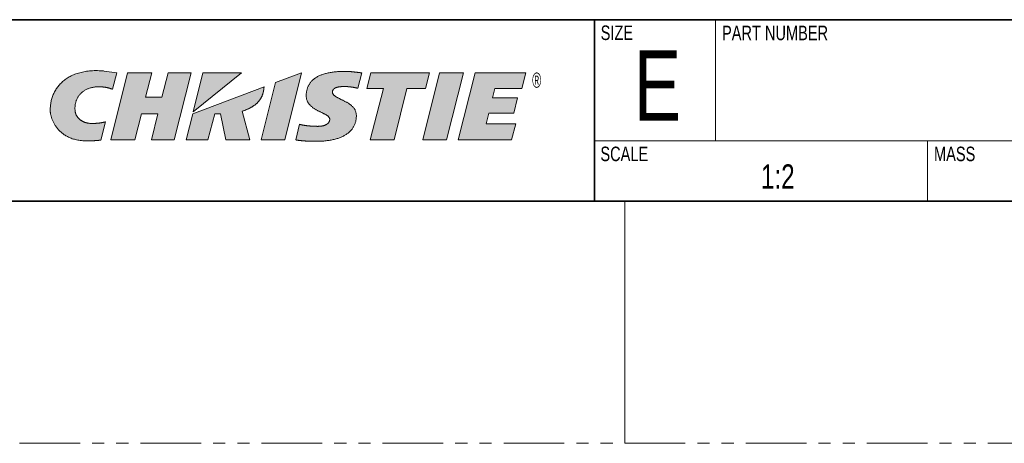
# Model space of a CAD drawing. Header units: millimetres. Extents: x 0 to 1118, y 0 to 864.
# Tile 61 of 96: x 914 to 1018, y 0 to 44. Entities that reach past the tile are written whole.
import ezdxf

# ---------------------------------------------------------------- set-up
doc = ezdxf.new("R2010")
doc.units = ezdxf.units.MM
doc.linetypes.add('PHANTOM', pattern=[12.7, 6.35, -1.27, 1.27, -1.27, 1.27, -1.27])
doc.styles.add('SLDTEXTSTYLE0', font='TXT', dxfattribs={"width": 0.605})
doc.styles.add('SLDTEXTSTYLE2', font='TXT', dxfattribs={"width": 0.75})

# ---------------------------------------------------------------- blocks, each defined once
blk = doc.blocks.new('Christie-Logo_10')
at = {"linetype": 'Continuous'}
h = blk.add_hatch(color=7, dxfattribs=at)
edge = h.paths.add_edge_path(flags=0)
edge.add_spline(control_points=[(82.41, 138.59), (82.41, 138.64), (82.39, 138.74), (82.37, 138.88), (82.37, 139.03), (82.37, 139.17), (82.38, 139.31), (82.39, 139.46), (82.42, 139.6), (82.45, 139.74), (82.5, 139.88), (82.55, 140.02), (82.61, 140.15), (82.67, 140.29), (82.75, 140.41), (82.83, 140.54), (82.93, 140.65), (83.03, 140.77), (83.14, 140.87), (83.26, 140.98), (83.39, 141.07), (83.53, 141.16), (83.67, 141.24), (83.83, 141.31), (83.99, 141.38), (84.17, 141.43), (84.35, 141.48), (84.54, 141.52), (84.74, 141.55), (84.95, 141.56), (85.17, 141.57), (85.4, 141.56), (85.55, 141.55), (85.63, 141.55)], knot_values=[0, 0, 0, 0, 0.028084, 0.056174, 0.084271, 0.112379, 0.140499, 0.168636, 0.196798, 0.224995, 0.253243, 0.281562, 0.309976, 0.338519, 0.36723, 0.396153, 0.425344, 0.454865, 0.484784, 0.515181, 0.546141, 0.577755, 0.610123, 0.643349, 0.677544, 0.712819, 0.749293, 0.787082, 0.826309, 0.867093, 0.909556, 0.953818, 1, 1, 1, 1], weights=[1, 1, 1, 1, 1, 1, 1, 1, 1, 1, 1, 1, 1, 1, 1, 1, 1, 1, 1, 1, 1, 1, 1, 1, 1, 1, 1, 1, 1, 1, 1, 1, 1, 1], degree=3, periodic=0)
edge.add_spline(control_points=[(85.63, 141.55), (85.65, 141.54), (85.68, 141.54), (85.73, 141.53), (85.78, 141.53), (85.82, 141.52), (85.87, 141.51), (85.92, 141.51), (85.97, 141.5), (86.01, 141.49), (86.06, 141.48), (86.1, 141.47), (86.15, 141.46), (86.19, 141.45), (86.23, 141.44), (86.27, 141.43), (86.31, 141.42), (86.35, 141.41), (86.39, 141.4), (86.42, 141.39), (86.46, 141.38), (86.49, 141.37), (86.53, 141.35), (86.56, 141.34), (86.58, 141.33), (86.61, 141.33), (86.64, 141.32), (86.66, 141.31), (86.68, 141.3), (86.7, 141.29), (86.72, 141.28), (86.73, 141.28), (86.74, 141.27), (86.74, 141.27)], knot_values=[0, 0, 0, 0, 0.042348, 0.08466, 0.126877, 0.168935, 0.210773, 0.252326, 0.293529, 0.334317, 0.374623, 0.414381, 0.453524, 0.491982, 0.529688, 0.566573, 0.602568, 0.637603, 0.671607, 0.704512, 0.736246, 0.766738, 0.795919, 0.823716, 0.85006, 0.874878, 0.898101, 0.919656, 0.939475, 0.957486, 0.973622, 0.987815, 1, 1, 1, 1], weights=[1, 1, 1, 1, 1, 1, 1, 1, 1, 1, 1, 1, 1, 1, 1, 1, 1, 1, 1, 1, 1, 1, 1, 1, 1, 1, 1, 1, 1, 1, 1, 1, 1, 1], degree=3, periodic=0)
edge.add_line((86.74, 141.27), (87.25, 143.19))
edge.add_line((87.25, 143.19), (85.79, 143.4))
edge.add_spline(control_points=[(85.79, 143.4), (85.65, 143.41), (85.38, 143.43), (84.99, 143.45), (84.61, 143.45), (84.25, 143.43), (83.89, 143.4), (83.56, 143.35), (83.23, 143.29), (82.92, 143.21), (82.63, 143.13), (82.34, 143.02), (82.07, 142.91), (81.82, 142.78), (81.58, 142.65), (81.35, 142.5), (81.13, 142.34), (80.93, 142.17), (80.74, 142), (80.57, 141.81), (80.4, 141.62), (80.26, 141.42), (80.12, 141.21), (80, 140.99), (79.89, 140.77), (79.79, 140.55), (79.71, 140.31), (79.64, 140.08), (79.58, 139.84), (79.54, 139.59), (79.51, 139.35), (79.49, 139.1), (79.48, 138.93), (79.48, 138.84)], knot_values=[0, 0, 0, 0, 0.045913, 0.090143, 0.132769, 0.173874, 0.21354, 0.251853, 0.288898, 0.32476, 0.359526, 0.393282, 0.426114, 0.458108, 0.489347, 0.519914, 0.549889, 0.579349, 0.608369, 0.63702, 0.665367, 0.693473, 0.721396, 0.749189, 0.776901, 0.804575, 0.83225, 0.859962, 0.88774, 0.915611, 0.943598, 0.971722, 1, 1, 1, 1], weights=[1, 1, 1, 1, 1, 1, 1, 1, 1, 1, 1, 1, 1, 1, 1, 1, 1, 1, 1, 1, 1, 1, 1, 1, 1, 1, 1, 1, 1, 1, 1, 1, 1, 1], degree=3, periodic=0)
edge.add_spline(control_points=[(79.48, 138.84), (79.48, 138.81), (79.48, 138.74), (79.49, 138.62), (79.51, 138.5), (79.53, 138.37), (79.56, 138.24), (79.6, 138.1), (79.64, 137.95), (79.69, 137.81), (79.75, 137.66), (79.82, 137.5), (79.9, 137.35), (79.98, 137.19), (80.08, 137.04), (80.18, 136.89), (80.3, 136.73), (80.42, 136.59), (80.56, 136.44), (80.71, 136.3), (80.86, 136.17), (81.03, 136.04), (81.21, 135.92), (81.41, 135.8), (81.61, 135.7), (81.83, 135.6), (82.06, 135.51), (82.31, 135.44), (82.56, 135.38), (82.84, 135.32), (83.12, 135.29), (83.42, 135.26), (83.63, 135.26), (83.73, 135.26)], knot_values=[0, 0, 0, 0, 0.017058, 0.035556, 0.055409, 0.076534, 0.098846, 0.122267, 0.146719, 0.172131, 0.198439, 0.225583, 0.253513, 0.282187, 0.311571, 0.341644, 0.372394, 0.403825, 0.435949, 0.468796, 0.502409, 0.536845, 0.572177, 0.608491, 0.645887, 0.684481, 0.724399, 0.765778, 0.808765, 0.853516, 0.900194, 0.948964, 1, 1, 1, 1], weights=[1, 1, 1, 1, 1, 1, 1, 1, 1, 1, 1, 1, 1, 1, 1, 1, 1, 1, 1, 1, 1, 1, 1, 1, 1, 1, 1, 1, 1, 1, 1, 1, 1, 1], degree=3, periodic=0)
edge.add_spline(control_points=[(83.73, 135.26), (83.76, 135.26), (83.82, 135.26), (83.9, 135.26), (83.98, 135.26), (84.06, 135.26), (84.13, 135.26), (84.2, 135.27), (84.28, 135.27), (84.34, 135.27), (84.41, 135.27), (84.48, 135.28), (84.54, 135.28), (84.6, 135.28), (84.66, 135.28), (84.72, 135.29), (84.77, 135.29), (84.83, 135.29), (84.88, 135.3), (84.93, 135.3), (84.98, 135.31), (85.02, 135.31), (85.06, 135.31), (85.11, 135.32), (85.15, 135.32), (85.18, 135.33), (85.22, 135.33), (85.25, 135.33), (85.28, 135.34), (85.31, 135.34), (85.34, 135.34), (85.37, 135.35), (85.38, 135.35), (85.39, 135.35)], knot_values=[0, 0, 0, 0, 0.050291, 0.09936, 0.147212, 0.193847, 0.239269, 0.283478, 0.326479, 0.368271, 0.408858, 0.448242, 0.486424, 0.523405, 0.559189, 0.593776, 0.627168, 0.659367, 0.690373, 0.72019, 0.748817, 0.776256, 0.802509, 0.827576, 0.851459, 0.874159, 0.895676, 0.916013, 0.935168, 0.953144, 0.969941, 0.985559, 1, 1, 1, 1], weights=[1, 1, 1, 1, 1, 1, 1, 1, 1, 1, 1, 1, 1, 1, 1, 1, 1, 1, 1, 1, 1, 1, 1, 1, 1, 1, 1, 1, 1, 1, 1, 1, 1, 1], degree=3, periodic=0)
edge.add_line((85.39, 135.35), (85.92, 137.48))
edge.add_spline(control_points=[(85.92, 137.48), (85.91, 137.47), (85.87, 137.46), (85.82, 137.45), (85.77, 137.44), (85.72, 137.43), (85.67, 137.42), (85.62, 137.4), (85.57, 137.39), (85.52, 137.39), (85.48, 137.38), (85.43, 137.37), (85.38, 137.36), (85.33, 137.35), (85.28, 137.35), (85.23, 137.34), (85.18, 137.34), (85.13, 137.33), (85.08, 137.33), (85.03, 137.32), (84.98, 137.32), (84.93, 137.31), (84.88, 137.31), (84.82, 137.31), (84.77, 137.3), (84.71, 137.3), (84.66, 137.3), (84.6, 137.3), (84.54, 137.3), (84.48, 137.3), (84.42, 137.3), (84.36, 137.3), (84.32, 137.3), (84.3, 137.3)], knot_values=[0, 0, 0, 0, 0.032415, 0.064382, 0.09595, 0.127164, 0.158069, 0.18871, 0.219131, 0.249379, 0.279498, 0.309533, 0.339531, 0.369535, 0.399591, 0.429745, 0.46004, 0.490523, 0.521236, 0.552226, 0.583535, 0.615209, 0.64729, 0.679823, 0.71285, 0.746415, 0.78056, 0.815329, 0.850763, 0.886905, 0.923798, 0.961482, 1, 1, 1, 1], weights=[1, 1, 1, 1, 1, 1, 1, 1, 1, 1, 1, 1, 1, 1, 1, 1, 1, 1, 1, 1, 1, 1, 1, 1, 1, 1, 1, 1, 1, 1, 1, 1, 1, 1], degree=3, periodic=0)
edge.add_spline(control_points=[(84.3, 137.3), (84.26, 137.3), (84.19, 137.3), (84.09, 137.3), (83.99, 137.31), (83.89, 137.33), (83.8, 137.35), (83.71, 137.37), (83.62, 137.39), (83.54, 137.42), (83.45, 137.45), (83.37, 137.48), (83.3, 137.52), (83.22, 137.56), (83.15, 137.6), (83.08, 137.64), (83.02, 137.69), (82.96, 137.74), (82.9, 137.79), (82.84, 137.84), (82.79, 137.89), (82.74, 137.95), (82.7, 138), (82.65, 138.06), (82.61, 138.12), (82.58, 138.17), (82.54, 138.23), (82.51, 138.29), (82.49, 138.35), (82.46, 138.41), (82.44, 138.47), (82.43, 138.53), (82.42, 138.57), (82.41, 138.59)], knot_values=[0, 0, 0, 0, 0.042481, 0.083926, 0.124393, 0.163933, 0.202599, 0.240439, 0.277498, 0.31382, 0.349443, 0.384404, 0.418736, 0.452469, 0.48563, 0.518243, 0.550329, 0.581905, 0.612986, 0.643585, 0.673712, 0.703375, 0.73258, 0.761332, 0.789633, 0.817485, 0.84489, 0.871848, 0.89836, 0.924428, 0.950055, 0.975243, 1, 1, 1, 1], weights=[1, 1, 1, 1, 1, 1, 1, 1, 1, 1, 1, 1, 1, 1, 1, 1, 1, 1, 1, 1, 1, 1, 1, 1, 1, 1, 1, 1, 1, 1, 1, 1, 1, 1], degree=3, periodic=0)
for points in [[(93.95, 135.38), (95.92, 143.19), (93.23, 143.19), (92.5, 140.34), (90.59, 140.34), (91.32, 143.19), (88.5, 143.19), (86.54, 135.38), (89.36, 135.38), (90.13, 138.43), (92.02, 138.43), (91.27, 135.38)], [(97.28, 143.19), (96.15, 138.65), (101.79, 143.19)], [(106.84, 135.38), (108.79, 143.18), (108.79, 143.19), (105.73, 142.05), (104.06, 135.38)], [(123.24, 141.35), (123.7, 143.19), (116.84, 143.19), (116.38, 141.35), (118.33, 141.35), (116.79, 135.38), (119.57, 135.38), (121.07, 141.35)], [(125.68, 135.38), (127.64, 143.19), (127.64, 143.19), (124.86, 143.19), (122.9, 135.38)], [(131.32, 141.36), (134.45, 141.36), (134.91, 143.19), (129, 143.19), (127.04, 135.38), (133.27, 135.38), (133.74, 137.24), (130.28, 137.24), (130.6, 138.5), (133.51, 138.5), (133.95, 140.26), (131.05, 140.26)]]:
    blk.add_hatch(color=7, dxfattribs=at).paths.add_polyline_path(points, flags=0)
h = blk.add_hatch(color=7, dxfattribs=at)
edge = h.paths.add_edge_path(flags=0)
edge.add_spline(control_points=[(110.52, 135.21), (110.49, 135.21), (110.44, 135.21), (110.36, 135.21), (110.28, 135.21), (110.19, 135.21), (110.11, 135.22), (110.03, 135.22), (109.94, 135.22), (109.86, 135.22), (109.77, 135.22), (109.69, 135.22), (109.6, 135.23), (109.52, 135.23), (109.43, 135.23), (109.35, 135.24), (109.27, 135.24), (109.18, 135.25), (109.1, 135.25), (109.02, 135.26), (108.94, 135.26), (108.86, 135.27), (108.78, 135.28), (108.7, 135.29), (108.63, 135.29), (108.55, 135.3), (108.48, 135.31), (108.41, 135.32), (108.34, 135.33), (108.28, 135.34), (108.22, 135.35), (108.16, 135.37), (108.12, 135.37), (108.1, 135.38)], knot_values=[0, 0, 0, 0, 0.032354, 0.065235, 0.098588, 0.132356, 0.166485, 0.200917, 0.235598, 0.270472, 0.305484, 0.340578, 0.375699, 0.410791, 0.445799, 0.480669, 0.515345, 0.549773, 0.583899, 0.617666, 0.651023, 0.683914, 0.716286, 0.748085, 0.77926, 0.809757, 0.839524, 0.86851, 0.896665, 0.923939, 0.950284, 0.975653, 1, 1, 1, 1], weights=[1, 1, 1, 1, 1, 1, 1, 1, 1, 1, 1, 1, 1, 1, 1, 1, 1, 1, 1, 1, 1, 1, 1, 1, 1, 1, 1, 1, 1, 1, 1, 1, 1, 1], degree=3, periodic=0)
edge.add_line((108.1, 135.38), (108.55, 137.19))
edge.add_spline(control_points=[(108.55, 137.19), (108.57, 137.18), (108.61, 137.17), (108.67, 137.16), (108.73, 137.14), (108.79, 137.13), (108.85, 137.12), (108.92, 137.1), (108.99, 137.09), (109.06, 137.08), (109.13, 137.07), (109.2, 137.06), (109.27, 137.05), (109.34, 137.04), (109.41, 137.03), (109.49, 137.02), (109.56, 137.01), (109.64, 137.01), (109.71, 137), (109.78, 136.99), (109.86, 136.99), (109.93, 136.98), (110, 136.98), (110.08, 136.97), (110.15, 136.97), (110.22, 136.97), (110.29, 136.96), (110.35, 136.96), (110.42, 136.96), (110.49, 136.96), (110.55, 136.96), (110.61, 136.95), (110.65, 136.95), (110.67, 136.95)], knot_values=[0, 0, 0, 0, 0.027406, 0.055734, 0.084924, 0.114917, 0.145655, 0.177079, 0.209127, 0.241739, 0.274852, 0.308403, 0.342329, 0.376567, 0.411053, 0.445721, 0.480509, 0.51535, 0.550181, 0.584936, 0.619549, 0.653955, 0.68809, 0.721886, 0.755279, 0.788203, 0.820592, 0.852379, 0.8835, 0.913889, 0.943479, 0.972204, 1, 1, 1, 1], weights=[1, 1, 1, 1, 1, 1, 1, 1, 1, 1, 1, 1, 1, 1, 1, 1, 1, 1, 1, 1, 1, 1, 1, 1, 1, 1, 1, 1, 1, 1, 1, 1, 1, 1], degree=3, periodic=0)
edge.add_spline(control_points=[(110.67, 136.95), (110.7, 136.95), (110.76, 136.96), (110.85, 136.96), (110.93, 136.96), (111.01, 136.97), (111.09, 136.98), (111.16, 136.99), (111.23, 137.01), (111.3, 137.02), (111.37, 137.04), (111.43, 137.06), (111.49, 137.08), (111.54, 137.1), (111.6, 137.13), (111.65, 137.15), (111.7, 137.18), (111.74, 137.21), (111.78, 137.24), (111.82, 137.27), (111.86, 137.3), (111.89, 137.34), (111.92, 137.37), (111.95, 137.41), (111.97, 137.45), (111.99, 137.48), (112.01, 137.52), (112.03, 137.56), (112.04, 137.6), (112.05, 137.65), (112.06, 137.69), (112.06, 137.73), (112.06, 137.76), (112.06, 137.78)], knot_values=[0, 0, 0, 0, 0.049986, 0.09829, 0.144951, 0.190007, 0.233499, 0.275471, 0.315965, 0.355027, 0.392705, 0.429047, 0.464106, 0.497936, 0.530593, 0.562137, 0.592631, 0.62214, 0.650734, 0.678486, 0.705471, 0.731768, 0.757459, 0.782628, 0.807362, 0.831748, 0.855874, 0.87983, 0.903701, 0.927573, 0.951528, 0.975645, 1, 1, 1, 1], weights=[1, 1, 1, 1, 1, 1, 1, 1, 1, 1, 1, 1, 1, 1, 1, 1, 1, 1, 1, 1, 1, 1, 1, 1, 1, 1, 1, 1, 1, 1, 1, 1, 1, 1], degree=3, periodic=0)
edge.add_spline(control_points=[(112.06, 137.78), (112.06, 137.8), (112.06, 137.85), (112.03, 137.93), (111.99, 138), (111.94, 138.07), (111.87, 138.13), (111.79, 138.2), (111.7, 138.26), (111.61, 138.32), (111.5, 138.37), (111.39, 138.43), (111.27, 138.49), (111.15, 138.55), (111.02, 138.61), (110.89, 138.67), (110.76, 138.74), (110.63, 138.81), (110.49, 138.88), (110.36, 138.95), (110.24, 139.03), (110.11, 139.12), (110, 139.21), (109.88, 139.31), (109.78, 139.41), (109.68, 139.52), (109.59, 139.64), (109.51, 139.76), (109.45, 139.9), (109.39, 140.05), (109.35, 140.2), (109.33, 140.37), (109.33, 140.48), (109.33, 140.54)], knot_values=[0, 0, 0, 0, 0.019209, 0.038196, 0.057776, 0.078541, 0.100854, 0.124897, 0.150722, 0.178288, 0.207499, 0.238218, 0.270283, 0.30352, 0.337743, 0.372768, 0.40841, 0.444493, 0.480851, 0.517334, 0.55381, 0.590176, 0.626361, 0.662332, 0.698105, 0.733753, 0.769413, 0.80529, 0.841665, 0.878888, 0.91737, 0.957575, 1, 1, 1, 1], weights=[1, 1, 1, 1, 1, 1, 1, 1, 1, 1, 1, 1, 1, 1, 1, 1, 1, 1, 1, 1, 1, 1, 1, 1, 1, 1, 1, 1, 1, 1, 1, 1, 1, 1], degree=3, periodic=0)
edge.add_spline(control_points=[(109.33, 140.54), (109.33, 140.59), (109.33, 140.71), (109.34, 140.87), (109.36, 141.03), (109.4, 141.19), (109.44, 141.34), (109.49, 141.48), (109.54, 141.62), (109.61, 141.76), (109.69, 141.89), (109.78, 142.02), (109.87, 142.14), (109.98, 142.25), (110.09, 142.36), (110.22, 142.47), (110.35, 142.57), (110.49, 142.66), (110.65, 142.75), (110.81, 142.83), (110.98, 142.91), (111.16, 142.98), (111.36, 143.05), (111.56, 143.11), (111.77, 143.16), (111.99, 143.21), (112.22, 143.25), (112.46, 143.28), (112.71, 143.31), (112.97, 143.34), (113.24, 143.35), (113.53, 143.36), (113.72, 143.36), (113.81, 143.36)], knot_values=[0, 0, 0, 0, 0.028319, 0.05596, 0.082999, 0.109522, 0.135619, 0.161391, 0.186941, 0.212379, 0.237819, 0.263376, 0.289169, 0.315311, 0.341918, 0.369099, 0.39696, 0.425601, 0.455118, 0.485598, 0.517124, 0.549773, 0.583616, 0.618718, 0.655141, 0.692939, 0.732166, 0.772869, 0.815094, 0.858881, 0.904271, 0.951299, 1, 1, 1, 1], weights=[1, 1, 1, 1, 1, 1, 1, 1, 1, 1, 1, 1, 1, 1, 1, 1, 1, 1, 1, 1, 1, 1, 1, 1, 1, 1, 1, 1, 1, 1, 1, 1, 1, 1], degree=3, periodic=0)
edge.add_spline(control_points=[(113.81, 143.36), (113.84, 143.36), (113.88, 143.36), (113.95, 143.36), (114.01, 143.36), (114.08, 143.36), (114.15, 143.36), (114.22, 143.35), (114.28, 143.35), (114.35, 143.35), (114.42, 143.34), (114.49, 143.34), (114.55, 143.33), (114.62, 143.32), (114.68, 143.32), (114.75, 143.31), (114.82, 143.31), (114.88, 143.3), (114.95, 143.29), (115.01, 143.28), (115.07, 143.28), (115.14, 143.27), (115.2, 143.26), (115.26, 143.25), (115.33, 143.25), (115.39, 143.24), (115.45, 143.23), (115.51, 143.22), (115.57, 143.22), (115.63, 143.21), (115.69, 143.2), (115.75, 143.19), (115.78, 143.19), (115.8, 143.19)], knot_values=[0, 0, 0, 0, 0.033688, 0.067401, 0.101127, 0.134857, 0.168578, 0.20228, 0.23595, 0.269577, 0.303147, 0.336649, 0.370069, 0.403395, 0.436612, 0.469708, 0.502668, 0.535479, 0.568128, 0.600599, 0.632878, 0.664952, 0.696805, 0.728424, 0.759793, 0.790898, 0.821724, 0.852256, 0.882481, 0.912382, 0.941945, 0.971156, 1, 1, 1, 1], weights=[1, 1, 1, 1, 1, 1, 1, 1, 1, 1, 1, 1, 1, 1, 1, 1, 1, 1, 1, 1, 1, 1, 1, 1, 1, 1, 1, 1, 1, 1, 1, 1, 1, 1], degree=3, periodic=0)
edge.add_line((115.8, 143.19), (115.35, 141.39))
edge.add_spline(control_points=[(115.35, 141.39), (115.34, 141.39), (115.31, 141.4), (115.26, 141.41), (115.22, 141.42), (115.17, 141.43), (115.12, 141.44), (115.07, 141.45), (115.02, 141.46), (114.97, 141.47), (114.92, 141.48), (114.87, 141.49), (114.82, 141.5), (114.77, 141.51), (114.72, 141.52), (114.66, 141.52), (114.61, 141.53), (114.56, 141.54), (114.5, 141.55), (114.45, 141.55), (114.4, 141.56), (114.34, 141.56), (114.29, 141.57), (114.24, 141.58), (114.19, 141.58), (114.14, 141.58), (114.09, 141.59), (114.03, 141.59), (113.98, 141.59), (113.94, 141.59), (113.89, 141.6), (113.84, 141.6), (113.81, 141.6), (113.79, 141.6)], knot_values=[0, 0, 0, 0, 0.028728, 0.0581, 0.088073, 0.118605, 0.149654, 0.181179, 0.213136, 0.245484, 0.27818, 0.311182, 0.344447, 0.377932, 0.411596, 0.445396, 0.47929, 0.513234, 0.547187, 0.581106, 0.61495, 0.648676, 0.682242, 0.715606, 0.748727, 0.781563, 0.814073, 0.846216, 0.87795, 0.909236, 0.940032, 0.9703, 1, 1, 1, 1], weights=[1, 1, 1, 1, 1, 1, 1, 1, 1, 1, 1, 1, 1, 1, 1, 1, 1, 1, 1, 1, 1, 1, 1, 1, 1, 1, 1, 1, 1, 1, 1, 1, 1, 1], degree=3, periodic=0)
edge.add_spline(control_points=[(113.79, 141.6), (113.76, 141.6), (113.69, 141.6), (113.59, 141.59), (113.5, 141.59), (113.41, 141.58), (113.33, 141.58), (113.25, 141.57), (113.17, 141.56), (113.1, 141.55), (113.03, 141.53), (112.97, 141.52), (112.91, 141.5), (112.85, 141.49), (112.8, 141.47), (112.75, 141.45), (112.7, 141.43), (112.66, 141.41), (112.62, 141.38), (112.59, 141.36), (112.56, 141.33), (112.53, 141.31), (112.5, 141.28), (112.48, 141.25), (112.46, 141.22), (112.44, 141.19), (112.42, 141.16), (112.41, 141.13), (112.4, 141.09), (112.39, 141.06), (112.39, 141.03), (112.39, 140.99), (112.39, 140.97), (112.38, 140.96)], knot_values=[0, 0, 0, 0, 0.059859, 0.117012, 0.171528, 0.223477, 0.272932, 0.319967, 0.364659, 0.407086, 0.447332, 0.485482, 0.521623, 0.55585, 0.588259, 0.618954, 0.648043, 0.675639, 0.701863, 0.726841, 0.750706, 0.773595, 0.795649, 0.817012, 0.837829, 0.858241, 0.878384, 0.898387, 0.918368, 0.938434, 0.958677, 0.979177, 1, 1, 1, 1], weights=[1, 1, 1, 1, 1, 1, 1, 1, 1, 1, 1, 1, 1, 1, 1, 1, 1, 1, 1, 1, 1, 1, 1, 1, 1, 1, 1, 1, 1, 1, 1, 1, 1, 1], degree=3, periodic=0)
edge.add_spline(control_points=[(112.38, 140.96), (112.39, 140.93), (112.39, 140.87), (112.42, 140.79), (112.46, 140.71), (112.51, 140.63), (112.58, 140.56), (112.66, 140.5), (112.75, 140.43), (112.85, 140.37), (112.95, 140.31), (113.07, 140.25), (113.19, 140.19), (113.31, 140.12), (113.44, 140.06), (113.58, 140), (113.71, 139.93), (113.84, 139.87), (113.98, 139.79), (114.11, 139.72), (114.24, 139.64), (114.37, 139.56), (114.49, 139.47), (114.6, 139.37), (114.71, 139.27), (114.81, 139.16), (114.9, 139.05), (114.98, 138.93), (115.04, 138.79), (115.1, 138.65), (115.14, 138.5), (115.16, 138.34), (115.17, 138.23), (115.17, 138.17)], knot_values=[0, 0, 0, 0, 0.020901, 0.041381, 0.062233, 0.084055, 0.107241, 0.132004, 0.158427, 0.186495, 0.21613, 0.247209, 0.27958, 0.313072, 0.347506, 0.382695, 0.418455, 0.454605, 0.490975, 0.527408, 0.563766, 0.599935, 0.635833, 0.671418, 0.706693, 0.741721, 0.77663, 0.811619, 0.846968, 0.883032, 0.920233, 0.95905, 1, 1, 1, 1], weights=[1, 1, 1, 1, 1, 1, 1, 1, 1, 1, 1, 1, 1, 1, 1, 1, 1, 1, 1, 1, 1, 1, 1, 1, 1, 1, 1, 1, 1, 1, 1, 1, 1, 1], degree=3, periodic=0)
edge.add_spline(control_points=[(115.17, 138.17), (115.17, 138.11), (115.16, 138), (115.15, 137.83), (115.12, 137.67), (115.09, 137.51), (115.05, 137.35), (114.99, 137.2), (114.93, 137.05), (114.85, 136.91), (114.77, 136.77), (114.68, 136.64), (114.57, 136.51), (114.46, 136.39), (114.34, 136.28), (114.21, 136.17), (114.06, 136.06), (113.91, 135.96), (113.75, 135.87), (113.58, 135.78), (113.4, 135.7), (113.21, 135.62), (113.01, 135.55), (112.81, 135.49), (112.59, 135.43), (112.36, 135.38), (112.13, 135.34), (111.88, 135.3), (111.63, 135.27), (111.36, 135.24), (111.09, 135.23), (110.8, 135.21), (110.61, 135.21), (110.52, 135.21)], knot_values=[0, 0, 0, 0, 0.028, 0.055411, 0.082315, 0.108802, 0.134965, 0.160902, 0.186714, 0.212505, 0.238378, 0.264438, 0.290788, 0.317528, 0.344754, 0.372561, 0.401034, 0.430258, 0.460309, 0.49126, 0.523177, 0.556123, 0.590154, 0.625324, 0.66168, 0.699268, 0.738129, 0.778302, 0.819822, 0.862722, 0.907033, 0.952783, 1, 1, 1, 1], weights=[1, 1, 1, 1, 1, 1, 1, 1, 1, 1, 1, 1, 1, 1, 1, 1, 1, 1, 1, 1, 1, 1, 1, 1, 1, 1, 1, 1, 1, 1, 1, 1, 1, 1], degree=3, periodic=0)
h = blk.add_hatch(color=7, dxfattribs=at)
edge = h.paths.add_edge_path(flags=0)
edge.add_line((97.85, 135.38), (98.68, 138.42))
edge.add_line((98.68, 138.42), (99.33, 138.42))
edge.add_line((99.33, 138.42), (99.94, 135.38))
edge.add_line((99.94, 135.38), (102.76, 135.38))
edge.add_line((102.76, 135.38), (101.84, 138.71))
edge.add_spline(control_points=[(101.84, 138.71), (101.88, 138.73), (101.96, 138.75), (102.07, 138.79), (102.19, 138.83), (102.3, 138.88), (102.41, 138.92), (102.52, 138.97), (102.62, 139.02), (102.72, 139.07), (102.82, 139.12), (102.92, 139.18), (103.01, 139.23), (103.11, 139.29), (103.19, 139.35), (103.28, 139.41), (103.36, 139.47), (103.44, 139.54), (103.52, 139.6), (103.59, 139.67), (103.66, 139.74), (103.73, 139.81), (103.79, 139.89), (103.85, 139.96), (103.91, 140.04), (103.97, 140.12), (104.02, 140.2), (104.06, 140.28), (104.11, 140.36), (104.15, 140.45), (104.19, 140.53), (104.22, 140.62), (104.24, 140.68), (104.25, 140.71)], knot_values=[0, 0, 0, 0, 0.038456, 0.076397, 0.113823, 0.150738, 0.187146, 0.223052, 0.258461, 0.293382, 0.327822, 0.361792, 0.3953, 0.428361, 0.460987, 0.493195, 0.525, 0.556421, 0.587479, 0.618195, 0.648595, 0.678703, 0.708548, 0.738159, 0.767568, 0.79681, 0.825919, 0.854933, 0.883892, 0.912835, 0.941805, 0.970845, 1, 1, 1, 1], weights=[1, 1, 1, 1, 1, 1, 1, 1, 1, 1, 1, 1, 1, 1, 1, 1, 1, 1, 1, 1, 1, 1, 1, 1, 1, 1, 1, 1, 1, 1, 1, 1, 1, 1], degree=3, periodic=0)
edge.add_spline(control_points=[(104.25, 140.71), (104.25, 140.72), (104.26, 140.74), (104.27, 140.77), (104.28, 140.81), (104.29, 140.84), (104.3, 140.87), (104.3, 140.9), (104.31, 140.93), (104.32, 140.95), (104.32, 140.98), (104.33, 141.01), (104.34, 141.04), (104.34, 141.07), (104.35, 141.09), (104.35, 141.12), (104.36, 141.15), (104.36, 141.18), (104.37, 141.2), (104.37, 141.23), (104.38, 141.26), (104.38, 141.28), (104.38, 141.31), (104.39, 141.33), (104.39, 141.36), (104.39, 141.39), (104.4, 141.41), (104.4, 141.44), (104.4, 141.46), (104.4, 141.49), (104.41, 141.52), (104.41, 141.54), (104.41, 141.56), (104.41, 141.57)], knot_values=[0, 0, 0, 0, 0.038456, 0.076214, 0.113304, 0.149756, 0.185598, 0.220862, 0.255575, 0.289769, 0.323472, 0.356714, 0.389526, 0.421936, 0.453973, 0.485669, 0.51705, 0.548148, 0.578991, 0.609608, 0.640027, 0.670279, 0.70039, 0.730391, 0.760308, 0.790171, 0.820007, 0.849843, 0.879708, 0.909629, 0.939634, 0.969748, 1, 1, 1, 1], weights=[1, 1, 1, 1, 1, 1, 1, 1, 1, 1, 1, 1, 1, 1, 1, 1, 1, 1, 1, 1, 1, 1, 1, 1, 1, 1, 1, 1, 1, 1, 1, 1, 1, 1], degree=3, periodic=0)
edge.add_line((104.41, 141.57), (96.09, 138.42))
edge.add_line((96.09, 138.42), (95.33, 135.38))
edge.add_line((95.33, 135.38), (97.85, 135.38))
at = {"color": 7, "linetype": 'Continuous', "lineweight": 18}
for p, q in [((87.25, 143.19), (85.79, 143.4)), ((88.5, 143.19), (86.54, 135.38)), ((86.74, 141.27), (87.25, 143.19)), ((91.32, 143.19), (88.5, 143.19)), ((90.59, 140.34), (91.32, 143.19)), ((93.23, 143.19), (92.5, 140.34)), ((95.92, 143.19), (93.23, 143.19)), ((93.95, 135.38), (95.92, 143.19)), ((96.15, 138.65), (101.79, 143.19)), ((97.28, 143.19), (96.15, 138.65)), ((101.79, 143.19), (97.28, 143.19)), ((108.79, 143.19), (105.73, 142.05)), ((106.84, 135.38), (108.79, 143.18)), ((108.79, 143.18), (108.79, 143.19)), ((115.8, 143.19), (115.35, 141.39)), ((116.84, 143.19), (116.38, 141.35)), ((123.7, 143.19), (116.84, 143.19)), ((124.86, 143.19), (122.9, 135.38)), ((123.24, 141.35), (123.7, 143.19)), ((127.64, 143.19), (124.86, 143.19)), ((125.68, 135.38), (127.64, 143.19)), ((129, 143.19), (127.04, 135.38)), ((127.64, 143.19), (127.64, 143.19)), ((134.91, 143.19), (129, 143.19)), ((134.45, 141.36), (134.91, 143.19)), ((104.41, 141.57), (96.09, 138.42)), ((105.73, 142.05), (104.06, 135.38)), ((116.38, 141.35), (118.33, 141.35)), ((118.33, 141.35), (116.79, 135.38)), ((119.57, 135.38), (121.07, 141.35)), ((121.07, 141.35), (123.24, 141.35)), ((131.05, 140.26), (131.32, 141.36)), ((131.32, 141.36), (134.45, 141.36)), ((92.5, 140.34), (90.59, 140.34)), ((133.95, 140.26), (131.05, 140.26)), ((133.51, 138.5), (133.95, 140.26)), ((89.36, 135.38), (90.13, 138.43)), ((90.13, 138.43), (92.02, 138.43)), ((92.02, 138.43), (91.27, 135.38)), ((96.09, 138.42), (95.33, 135.38)), ((97.85, 135.38), (98.68, 138.42)), ((98.68, 138.42), (99.33, 138.42)), ((99.33, 138.42), (99.94, 135.38)), ((102.76, 135.38), (101.84, 138.71)), ((130.28, 137.24), (130.6, 138.5)), ((130.6, 138.5), (133.51, 138.5)), ((85.39, 135.35), (85.92, 137.48)), ((108.1, 135.38), (108.55, 137.19)), ((133.74, 137.24), (130.28, 137.24)), ((133.27, 135.38), (133.74, 137.24)), ((86.54, 135.38), (89.36, 135.38)), ((91.27, 135.38), (93.95, 135.38)), ((95.33, 135.38), (97.85, 135.38)), ((99.94, 135.38), (102.76, 135.38)), ((104.06, 135.38), (106.84, 135.38)), ((116.79, 135.38), (119.57, 135.38)), ((122.9, 135.38), (125.68, 135.38)), ((127.04, 135.38), (133.27, 135.38))]:
    blk.add_line(p, q, dxfattribs=at)
at = {"color": 8, "linetype": 'Continuous', "lineweight": 0}
for points, knots in [([(85.79, 143.4), (85.65, 143.41), (85.38, 143.43), (84.99, 143.45), (84.61, 143.45), (84.25, 143.43), (83.89, 143.4), (83.56, 143.35), (83.23, 143.29), (82.92, 143.21), (82.63, 143.13), (82.34, 143.02), (82.07, 142.91), (81.82, 142.78), (81.58, 142.65), (81.35, 142.5), (81.13, 142.34), (80.93, 142.17), (80.74, 142), (80.57, 141.81), (80.4, 141.62), (80.26, 141.42), (80.12, 141.21), (80, 140.99), (79.89, 140.77), (79.79, 140.55), (79.71, 140.31), (79.64, 140.08), (79.58, 139.84), (79.54, 139.59), (79.51, 139.35), (79.49, 139.1), (79.48, 138.93), (79.48, 138.84)], [0, 0, 0, 0, 0.045913, 0.090143, 0.132769, 0.173874, 0.21354, 0.251853, 0.288898, 0.32476, 0.359526, 0.393282, 0.426114, 0.458108, 0.489347, 0.519914, 0.549889, 0.579349, 0.608369, 0.63702, 0.665367, 0.693473, 0.721396, 0.749189, 0.776901, 0.804575, 0.83225, 0.859962, 0.88774, 0.915611, 0.943598, 0.971722, 1, 1, 1, 1]), ([(109.33, 140.54), (109.33, 140.59), (109.33, 140.71), (109.34, 140.87), (109.36, 141.03), (109.4, 141.19), (109.44, 141.34), (109.49, 141.48), (109.54, 141.62), (109.61, 141.76), (109.69, 141.89), (109.78, 142.02), (109.87, 142.14), (109.98, 142.25), (110.09, 142.36), (110.22, 142.47), (110.35, 142.57), (110.49, 142.66), (110.65, 142.75), (110.81, 142.83), (110.98, 142.91), (111.16, 142.98), (111.36, 143.05), (111.56, 143.11), (111.77, 143.16), (111.99, 143.21), (112.22, 143.25), (112.46, 143.28), (112.71, 143.31), (112.97, 143.34), (113.24, 143.35), (113.53, 143.36), (113.72, 143.36), (113.81, 143.36)], [0, 0, 0, 0, 0.028319, 0.05596, 0.082999, 0.109522, 0.135619, 0.161391, 0.186941, 0.212379, 0.237819, 0.263376, 0.289169, 0.315311, 0.341918, 0.369099, 0.39696, 0.425601, 0.455118, 0.485598, 0.517124, 0.549773, 0.583616, 0.618718, 0.655141, 0.692939, 0.732166, 0.772869, 0.815094, 0.858881, 0.904271, 0.951299, 1, 1, 1, 1]), ([(113.81, 143.36), (113.84, 143.36), (113.88, 143.36), (113.95, 143.36), (114.01, 143.36), (114.08, 143.36), (114.15, 143.36), (114.22, 143.35), (114.28, 143.35), (114.35, 143.35), (114.42, 143.34), (114.49, 143.34), (114.55, 143.33), (114.62, 143.32), (114.68, 143.32), (114.75, 143.31), (114.82, 143.31), (114.88, 143.3), (114.95, 143.29), (115.01, 143.28), (115.07, 143.28), (115.14, 143.27), (115.2, 143.26), (115.26, 143.25), (115.33, 143.25), (115.39, 143.24), (115.45, 143.23), (115.51, 143.22), (115.57, 143.22), (115.63, 143.21), (115.69, 143.2), (115.75, 143.19), (115.78, 143.19), (115.8, 143.19)], [0, 0, 0, 0, 0.033688, 0.067401, 0.101127, 0.134857, 0.168578, 0.20228, 0.23595, 0.269577, 0.303147, 0.336649, 0.370069, 0.403395, 0.436612, 0.469708, 0.502668, 0.535479, 0.568128, 0.600599, 0.632878, 0.664952, 0.696805, 0.728424, 0.759793, 0.790898, 0.821724, 0.852256, 0.882481, 0.912382, 0.941945, 0.971156, 1, 1, 1, 1]), ([(82.41, 138.59), (82.41, 138.64), (82.39, 138.74), (82.37, 138.88), (82.37, 139.03), (82.37, 139.17), (82.38, 139.31), (82.39, 139.46), (82.42, 139.6), (82.45, 139.74), (82.5, 139.88), (82.55, 140.02), (82.61, 140.15), (82.67, 140.29), (82.75, 140.41), (82.83, 140.54), (82.93, 140.65), (83.03, 140.77), (83.14, 140.87), (83.26, 140.98), (83.39, 141.07), (83.53, 141.16), (83.67, 141.24), (83.83, 141.31), (83.99, 141.38), (84.17, 141.43), (84.35, 141.48), (84.54, 141.52), (84.74, 141.55), (84.95, 141.56), (85.17, 141.57), (85.4, 141.56), (85.55, 141.55), (85.63, 141.55)], [0, 0, 0, 0, 0.028084, 0.056174, 0.084271, 0.112379, 0.140499, 0.168636, 0.196798, 0.224995, 0.253243, 0.281562, 0.309976, 0.338519, 0.36723, 0.396153, 0.425344, 0.454865, 0.484784, 0.515181, 0.546141, 0.577755, 0.610123, 0.643349, 0.677544, 0.712819, 0.749293, 0.787082, 0.826309, 0.867093, 0.909556, 0.953818, 1, 1, 1, 1]), ([(85.63, 141.55), (85.65, 141.54), (85.68, 141.54), (85.73, 141.53), (85.78, 141.53), (85.82, 141.52), (85.87, 141.51), (85.92, 141.51), (85.97, 141.5), (86.01, 141.49), (86.06, 141.48), (86.1, 141.47), (86.15, 141.46), (86.19, 141.45), (86.23, 141.44), (86.27, 141.43), (86.31, 141.42), (86.35, 141.41), (86.39, 141.4), (86.42, 141.39), (86.46, 141.38), (86.49, 141.37), (86.53, 141.35), (86.56, 141.34), (86.58, 141.33), (86.61, 141.33), (86.64, 141.32), (86.66, 141.31), (86.68, 141.3), (86.7, 141.29), (86.72, 141.28), (86.73, 141.28), (86.74, 141.27), (86.74, 141.27)], [0, 0, 0, 0, 0.042348, 0.08466, 0.126877, 0.168935, 0.210773, 0.252326, 0.293529, 0.334317, 0.374623, 0.414381, 0.453524, 0.491982, 0.529688, 0.566573, 0.602568, 0.637603, 0.671607, 0.704512, 0.736246, 0.766738, 0.795919, 0.823716, 0.85006, 0.874878, 0.898101, 0.919656, 0.939475, 0.957486, 0.973622, 0.987815, 1, 1, 1, 1]), ([(104.25, 140.71), (104.25, 140.72), (104.26, 140.74), (104.27, 140.77), (104.28, 140.81), (104.29, 140.84), (104.3, 140.87), (104.3, 140.9), (104.31, 140.93), (104.32, 140.95), (104.32, 140.98), (104.33, 141.01), (104.34, 141.04), (104.34, 141.07), (104.35, 141.09), (104.35, 141.12), (104.36, 141.15), (104.36, 141.18), (104.37, 141.2), (104.37, 141.23), (104.38, 141.26), (104.38, 141.28), (104.38, 141.31), (104.39, 141.33), (104.39, 141.36), (104.39, 141.39), (104.4, 141.41), (104.4, 141.44), (104.4, 141.46), (104.4, 141.49), (104.41, 141.52), (104.41, 141.54), (104.41, 141.56), (104.41, 141.57)], [0, 0, 0, 0, 0.038456, 0.076214, 0.113304, 0.149756, 0.185598, 0.220862, 0.255575, 0.289769, 0.323472, 0.356714, 0.389526, 0.421936, 0.453973, 0.485669, 0.51705, 0.548148, 0.578991, 0.609608, 0.640027, 0.670279, 0.70039, 0.730391, 0.760308, 0.790171, 0.820007, 0.849843, 0.879708, 0.909629, 0.939634, 0.969748, 1, 1, 1, 1]), ([(113.79, 141.6), (113.76, 141.6), (113.69, 141.6), (113.59, 141.59), (113.5, 141.59), (113.41, 141.58), (113.33, 141.58), (113.25, 141.57), (113.17, 141.56), (113.1, 141.55), (113.03, 141.53), (112.97, 141.52), (112.91, 141.5), (112.85, 141.49), (112.8, 141.47), (112.75, 141.45), (112.7, 141.43), (112.66, 141.41), (112.62, 141.38), (112.59, 141.36), (112.56, 141.33), (112.53, 141.31), (112.5, 141.28), (112.48, 141.25), (112.46, 141.22), (112.44, 141.19), (112.42, 141.16), (112.41, 141.13), (112.4, 141.09), (112.39, 141.06), (112.39, 141.03), (112.39, 140.99), (112.39, 140.97), (112.38, 140.96)], [0, 0, 0, 0, 0.059859, 0.117012, 0.171528, 0.223477, 0.272932, 0.319967, 0.364659, 0.407086, 0.447332, 0.485482, 0.521623, 0.55585, 0.588259, 0.618954, 0.648043, 0.675639, 0.701863, 0.726841, 0.750706, 0.773595, 0.795649, 0.817012, 0.837829, 0.858241, 0.878384, 0.898387, 0.918368, 0.938434, 0.958677, 0.979177, 1, 1, 1, 1]), ([(115.35, 141.39), (115.34, 141.39), (115.31, 141.4), (115.26, 141.41), (115.22, 141.42), (115.17, 141.43), (115.12, 141.44), (115.07, 141.45), (115.02, 141.46), (114.97, 141.47), (114.92, 141.48), (114.87, 141.49), (114.82, 141.5), (114.77, 141.51), (114.72, 141.52), (114.66, 141.52), (114.61, 141.53), (114.56, 141.54), (114.5, 141.55), (114.45, 141.55), (114.4, 141.56), (114.34, 141.56), (114.29, 141.57), (114.24, 141.58), (114.19, 141.58), (114.14, 141.58), (114.09, 141.59), (114.03, 141.59), (113.98, 141.59), (113.94, 141.59), (113.89, 141.6), (113.84, 141.6), (113.81, 141.6), (113.79, 141.6)], [0, 0, 0, 0, 0.028728, 0.0581, 0.088073, 0.118605, 0.149654, 0.181179, 0.213136, 0.245484, 0.27818, 0.311182, 0.344447, 0.377932, 0.411596, 0.445396, 0.47929, 0.513234, 0.547187, 0.581106, 0.61495, 0.648676, 0.682242, 0.715606, 0.748727, 0.781563, 0.814073, 0.846216, 0.87795, 0.909236, 0.940032, 0.9703, 1, 1, 1, 1]), ([(101.84, 138.71), (101.88, 138.73), (101.96, 138.75), (102.07, 138.79), (102.19, 138.83), (102.3, 138.88), (102.41, 138.92), (102.52, 138.97), (102.62, 139.02), (102.72, 139.07), (102.82, 139.12), (102.92, 139.18), (103.01, 139.23), (103.11, 139.29), (103.19, 139.35), (103.28, 139.41), (103.36, 139.47), (103.44, 139.54), (103.52, 139.6), (103.59, 139.67), (103.66, 139.74), (103.73, 139.81), (103.79, 139.89), (103.85, 139.96), (103.91, 140.04), (103.97, 140.12), (104.02, 140.2), (104.06, 140.28), (104.11, 140.36), (104.15, 140.45), (104.19, 140.53), (104.22, 140.62), (104.24, 140.68), (104.25, 140.71)], [0, 0, 0, 0, 0.038456, 0.076397, 0.113823, 0.150738, 0.187146, 0.223052, 0.258461, 0.293382, 0.327822, 0.361792, 0.3953, 0.428361, 0.460987, 0.493195, 0.525, 0.556421, 0.587479, 0.618195, 0.648595, 0.678703, 0.708548, 0.738159, 0.767568, 0.79681, 0.825919, 0.854933, 0.883892, 0.912835, 0.941805, 0.970845, 1, 1, 1, 1]), ([(112.06, 137.78), (112.06, 137.8), (112.06, 137.85), (112.03, 137.93), (111.99, 138), (111.94, 138.07), (111.87, 138.13), (111.79, 138.2), (111.7, 138.26), (111.61, 138.32), (111.5, 138.37), (111.39, 138.43), (111.27, 138.49), (111.15, 138.55), (111.02, 138.61), (110.89, 138.67), (110.76, 138.74), (110.63, 138.81), (110.49, 138.88), (110.36, 138.95), (110.24, 139.03), (110.11, 139.12), (110, 139.21), (109.88, 139.31), (109.78, 139.41), (109.68, 139.52), (109.59, 139.64), (109.51, 139.76), (109.45, 139.9), (109.39, 140.05), (109.35, 140.2), (109.33, 140.37), (109.33, 140.48), (109.33, 140.54)], [0, 0, 0, 0, 0.019209, 0.038196, 0.057776, 0.078541, 0.100854, 0.124897, 0.150722, 0.178288, 0.207499, 0.238218, 0.270283, 0.30352, 0.337743, 0.372768, 0.40841, 0.444493, 0.480851, 0.517334, 0.55381, 0.590176, 0.626361, 0.662332, 0.698105, 0.733753, 0.769413, 0.80529, 0.841665, 0.878888, 0.91737, 0.957575, 1, 1, 1, 1]), ([(112.38, 140.96), (112.39, 140.93), (112.39, 140.87), (112.42, 140.79), (112.46, 140.71), (112.51, 140.63), (112.58, 140.56), (112.66, 140.5), (112.75, 140.43), (112.85, 140.37), (112.95, 140.31), (113.07, 140.25), (113.19, 140.19), (113.31, 140.12), (113.44, 140.06), (113.58, 140), (113.71, 139.93), (113.84, 139.87), (113.98, 139.79), (114.11, 139.72), (114.24, 139.64), (114.37, 139.56), (114.49, 139.47), (114.6, 139.37), (114.71, 139.27), (114.81, 139.16), (114.9, 139.05), (114.98, 138.93), (115.04, 138.79), (115.1, 138.65), (115.14, 138.5), (115.16, 138.34), (115.17, 138.23), (115.17, 138.17)], [0, 0, 0, 0, 0.020901, 0.041381, 0.062233, 0.084055, 0.107241, 0.132004, 0.158427, 0.186495, 0.21613, 0.247209, 0.27958, 0.313072, 0.347506, 0.382695, 0.418455, 0.454605, 0.490975, 0.527408, 0.563766, 0.599935, 0.635833, 0.671418, 0.706693, 0.741721, 0.77663, 0.811619, 0.846968, 0.883032, 0.920233, 0.95905, 1, 1, 1, 1]), ([(79.48, 138.84), (79.48, 138.81), (79.48, 138.74), (79.49, 138.62), (79.51, 138.5), (79.53, 138.37), (79.56, 138.24), (79.6, 138.1), (79.64, 137.95), (79.69, 137.81), (79.75, 137.66), (79.82, 137.5), (79.9, 137.35), (79.98, 137.19), (80.08, 137.04), (80.18, 136.89), (80.3, 136.73), (80.42, 136.59), (80.56, 136.44), (80.71, 136.3), (80.86, 136.17), (81.03, 136.04), (81.21, 135.92), (81.41, 135.8), (81.61, 135.7), (81.83, 135.6), (82.06, 135.51), (82.31, 135.44), (82.56, 135.38), (82.84, 135.32), (83.12, 135.29), (83.42, 135.26), (83.63, 135.26), (83.73, 135.26)], [0, 0, 0, 0, 0.017058, 0.035556, 0.055409, 0.076534, 0.098846, 0.122267, 0.146719, 0.172131, 0.198439, 0.225583, 0.253513, 0.282187, 0.311571, 0.341644, 0.372394, 0.403825, 0.435949, 0.468796, 0.502409, 0.536845, 0.572177, 0.608491, 0.645887, 0.684481, 0.724399, 0.765778, 0.808765, 0.853516, 0.900194, 0.948964, 1, 1, 1, 1]), ([(84.3, 137.3), (84.26, 137.3), (84.19, 137.3), (84.09, 137.3), (83.99, 137.31), (83.89, 137.33), (83.8, 137.35), (83.71, 137.37), (83.62, 137.39), (83.54, 137.42), (83.45, 137.45), (83.37, 137.48), (83.3, 137.52), (83.22, 137.56), (83.15, 137.6), (83.08, 137.64), (83.02, 137.69), (82.96, 137.74), (82.9, 137.79), (82.84, 137.84), (82.79, 137.89), (82.74, 137.95), (82.7, 138), (82.65, 138.06), (82.61, 138.12), (82.58, 138.17), (82.54, 138.23), (82.51, 138.29), (82.49, 138.35), (82.46, 138.41), (82.44, 138.47), (82.43, 138.53), (82.42, 138.57), (82.41, 138.59)], [0, 0, 0, 0, 0.042481, 0.083926, 0.124393, 0.163933, 0.202599, 0.240439, 0.277498, 0.31382, 0.349443, 0.384404, 0.418736, 0.452469, 0.48563, 0.518243, 0.550329, 0.581905, 0.612986, 0.643585, 0.673712, 0.703375, 0.73258, 0.761332, 0.789633, 0.817485, 0.84489, 0.871848, 0.89836, 0.924428, 0.950055, 0.975243, 1, 1, 1, 1]), ([(115.17, 138.17), (115.17, 138.11), (115.16, 138), (115.15, 137.83), (115.12, 137.67), (115.09, 137.51), (115.05, 137.35), (114.99, 137.2), (114.93, 137.05), (114.85, 136.91), (114.77, 136.77), (114.68, 136.64), (114.57, 136.51), (114.46, 136.39), (114.34, 136.28), (114.21, 136.17), (114.06, 136.06), (113.91, 135.96), (113.75, 135.87), (113.58, 135.78), (113.4, 135.7), (113.21, 135.62), (113.01, 135.55), (112.81, 135.49), (112.59, 135.43), (112.36, 135.38), (112.13, 135.34), (111.88, 135.3), (111.63, 135.27), (111.36, 135.24), (111.09, 135.23), (110.8, 135.21), (110.61, 135.21), (110.52, 135.21)], [0, 0, 0, 0, 0.028, 0.055411, 0.082315, 0.108802, 0.134965, 0.160902, 0.186714, 0.212505, 0.238378, 0.264438, 0.290788, 0.317528, 0.344754, 0.372561, 0.401034, 0.430258, 0.460309, 0.49126, 0.523177, 0.556123, 0.590154, 0.625324, 0.66168, 0.699268, 0.738129, 0.778302, 0.819822, 0.862722, 0.907033, 0.952783, 1, 1, 1, 1]), ([(110.67, 136.95), (110.7, 136.95), (110.76, 136.96), (110.85, 136.96), (110.93, 136.96), (111.01, 136.97), (111.09, 136.98), (111.16, 136.99), (111.23, 137.01), (111.3, 137.02), (111.37, 137.04), (111.43, 137.06), (111.49, 137.08), (111.54, 137.1), (111.6, 137.13), (111.65, 137.15), (111.7, 137.18), (111.74, 137.21), (111.78, 137.24), (111.82, 137.27), (111.86, 137.3), (111.89, 137.34), (111.92, 137.37), (111.95, 137.41), (111.97, 137.45), (111.99, 137.48), (112.01, 137.52), (112.03, 137.56), (112.04, 137.6), (112.05, 137.65), (112.06, 137.69), (112.06, 137.73), (112.06, 137.76), (112.06, 137.78)], [0, 0, 0, 0, 0.049986, 0.09829, 0.144951, 0.190007, 0.233499, 0.275471, 0.315965, 0.355027, 0.392705, 0.429047, 0.464106, 0.497936, 0.530593, 0.562137, 0.592631, 0.62214, 0.650734, 0.678486, 0.705471, 0.731768, 0.757459, 0.782628, 0.807362, 0.831748, 0.855874, 0.87983, 0.903701, 0.927573, 0.951528, 0.975645, 1, 1, 1, 1]), ([(85.92, 137.48), (85.91, 137.47), (85.87, 137.46), (85.82, 137.45), (85.77, 137.44), (85.72, 137.43), (85.67, 137.42), (85.62, 137.4), (85.57, 137.39), (85.52, 137.39), (85.48, 137.38), (85.43, 137.37), (85.38, 137.36), (85.33, 137.35), (85.28, 137.35), (85.23, 137.34), (85.18, 137.34), (85.13, 137.33), (85.08, 137.33), (85.03, 137.32), (84.98, 137.32), (84.93, 137.31), (84.88, 137.31), (84.82, 137.31), (84.77, 137.3), (84.71, 137.3), (84.66, 137.3), (84.6, 137.3), (84.54, 137.3), (84.48, 137.3), (84.42, 137.3), (84.36, 137.3), (84.32, 137.3), (84.3, 137.3)], [0, 0, 0, 0, 0.032415, 0.064382, 0.09595, 0.127164, 0.158069, 0.18871, 0.219131, 0.249379, 0.279498, 0.309533, 0.339531, 0.369535, 0.399591, 0.429745, 0.46004, 0.490523, 0.521236, 0.552226, 0.583535, 0.615209, 0.64729, 0.679823, 0.71285, 0.746415, 0.78056, 0.815329, 0.850763, 0.886905, 0.923798, 0.961482, 1, 1, 1, 1]), ([(108.55, 137.19), (108.57, 137.18), (108.61, 137.17), (108.67, 137.16), (108.73, 137.14), (108.79, 137.13), (108.85, 137.12), (108.92, 137.1), (108.99, 137.09), (109.06, 137.08), (109.13, 137.07), (109.2, 137.06), (109.27, 137.05), (109.34, 137.04), (109.41, 137.03), (109.49, 137.02), (109.56, 137.01), (109.64, 137.01), (109.71, 137), (109.78, 136.99), (109.86, 136.99), (109.93, 136.98), (110, 136.98), (110.08, 136.97), (110.15, 136.97), (110.22, 136.97), (110.29, 136.96), (110.35, 136.96), (110.42, 136.96), (110.49, 136.96), (110.55, 136.96), (110.61, 136.95), (110.65, 136.95), (110.67, 136.95)], [0, 0, 0, 0, 0.027406, 0.055734, 0.084924, 0.114917, 0.145655, 0.177079, 0.209127, 0.241739, 0.274852, 0.308403, 0.342329, 0.376567, 0.411053, 0.445721, 0.480509, 0.51535, 0.550181, 0.584936, 0.619549, 0.653955, 0.68809, 0.721886, 0.755279, 0.788203, 0.820592, 0.852379, 0.8835, 0.913889, 0.943479, 0.972204, 1, 1, 1, 1]), ([(83.73, 135.26), (83.76, 135.26), (83.82, 135.26), (83.9, 135.26), (83.98, 135.26), (84.06, 135.26), (84.13, 135.26), (84.2, 135.27), (84.28, 135.27), (84.34, 135.27), (84.41, 135.27), (84.48, 135.28), (84.54, 135.28), (84.6, 135.28), (84.66, 135.28), (84.72, 135.29), (84.77, 135.29), (84.83, 135.29), (84.88, 135.3), (84.93, 135.3), (84.98, 135.31), (85.02, 135.31), (85.06, 135.31), (85.11, 135.32), (85.15, 135.32), (85.18, 135.33), (85.22, 135.33), (85.25, 135.33), (85.28, 135.34), (85.31, 135.34), (85.34, 135.34), (85.37, 135.35), (85.38, 135.35), (85.39, 135.35)], [0, 0, 0, 0, 0.050291, 0.09936, 0.147212, 0.193847, 0.239269, 0.283478, 0.326479, 0.368271, 0.408858, 0.448242, 0.486424, 0.523405, 0.559189, 0.593776, 0.627168, 0.659367, 0.690373, 0.72019, 0.748817, 0.776256, 0.802509, 0.827576, 0.851459, 0.874159, 0.895676, 0.916013, 0.935168, 0.953144, 0.969941, 0.985559, 1, 1, 1, 1]), ([(110.52, 135.21), (110.49, 135.21), (110.44, 135.21), (110.36, 135.21), (110.28, 135.21), (110.19, 135.21), (110.11, 135.22), (110.03, 135.22), (109.94, 135.22), (109.86, 135.22), (109.77, 135.22), (109.69, 135.22), (109.6, 135.23), (109.52, 135.23), (109.43, 135.23), (109.35, 135.24), (109.27, 135.24), (109.18, 135.25), (109.1, 135.25), (109.02, 135.26), (108.94, 135.26), (108.86, 135.27), (108.78, 135.28), (108.7, 135.29), (108.63, 135.29), (108.55, 135.3), (108.48, 135.31), (108.41, 135.32), (108.34, 135.33), (108.28, 135.34), (108.22, 135.35), (108.16, 135.37), (108.12, 135.37), (108.1, 135.38)], [0, 0, 0, 0, 0.032354, 0.065235, 0.098588, 0.132356, 0.166485, 0.200917, 0.235598, 0.270472, 0.305484, 0.340578, 0.375699, 0.410791, 0.445799, 0.480669, 0.515345, 0.549773, 0.583899, 0.617666, 0.651023, 0.683914, 0.716286, 0.748085, 0.77926, 0.809757, 0.839524, 0.86851, 0.896665, 0.923939, 0.950284, 0.975653, 1, 1, 1, 1])]:
    blk.add_open_spline(points, degree=3, knots=knots, dxfattribs=at)

msp = doc.modelspace()

# ---------------------------------------------------------------- linework, layer by layer
at = {"color": 7, "linetype": 'Continuous', "lineweight": 35}
for p, q in [((1104.9, 44.45), (847.73, 44.45)), ((974.73, 25.4), (974.73, 44.45)), ((12.7, 25.4), (1104.9, 25.4))]:
    msp.add_line(p, q, dxfattribs=at)
at = {"color": 7, "linetype": 'Continuous', "lineweight": 18}
for p, q in [((987.42, 31.75), (987.42, 44.45)), ((1104.9, 31.75), (974.73, 31.75)), ((1009.65, 25.4), (1009.65, 31.75)), ((974.73, 25.4), (911.23, 25.4)), ((1104.9, 25.4), (974.73, 25.4)), ((977.9, 25.4), (977.9, 0))]:
    msp.add_line(p, q, dxfattribs=at)
at = {"color": 7, "linetype": 'PHANTOM', "lineweight": 18}
msp.add_line((0, 0), (1117.6, 0), dxfattribs=at)

# ---------------------------------------------------------------- block references
at = {"color": 7, "linetype": 'Continuous', "xscale": 0.9, "yscale": 0.9, "zscale": 0.9}
msp.add_blockref('Christie-Logo_10', (846.09, -90), dxfattribs=at)

# ---------------------------------------------------------------- texts
at = {"color": 7, "linetype": 'Continuous', "lineweight": 0}
for s, insert, char_height, attachment_point, style in [('SIZE', (975.37, 43.84), 1.524, 1, 'SLDTEXTSTYLE2'), ('PART NUMBER', (988.1, 43.82), 1.524, 1, 'SLDTEXTSTYLE2'), ('E', (981.33, 41.22), 7.37, 2, 'SLDTEXTSTYLE2'), ('®', (968.19, 38.9), 1.59, 1, 'SLDTEXTSTYLE0'), ('SCALE', (975.34, 31.13), 1.524, 1, 'SLDTEXTSTYLE2'), ('MASS', (1010.34, 31.13), 1.524, 1, 'SLDTEXTSTYLE2'), ('1:2', (993.95, 29.27), 2.54, 2, 'SLDTEXTSTYLE2')]:
    msp.add_mtext(s, dxfattribs=dict(at, insert=insert, char_height=char_height, attachment_point=attachment_point, style=style))

doc.saveas('drawing.dxf')
